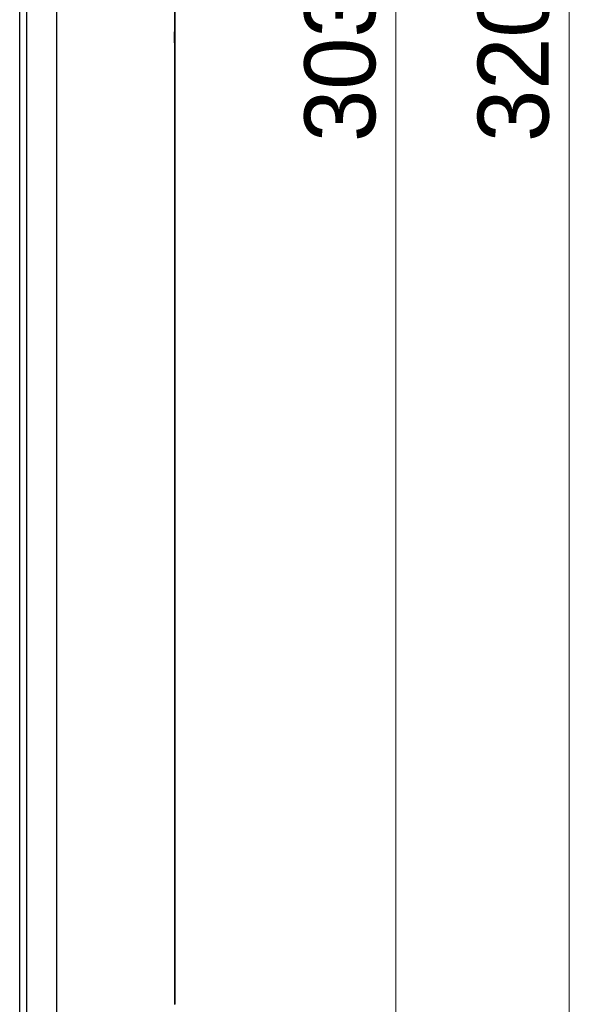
# Model space of a CAD drawing. Header units: millimetres. Extents: x 0 to 423, y 0 to 297.
# Tile 7 of 34: x 147 to 175, y 101 to 150. Entities that reach past the tile are written whole.
import ezdxf

# ---------------------------------------------------------------- set-up
doc = ezdxf.new("R2010")
doc.units = ezdxf.units.MM
doc.layers.add('实线', color=2, linetype='Continuous', lineweight=25)
doc.styles.add('SLDTEXTSTYLE17', font='ARIAL.TTF', dxfattribs={"width": 0.948})
doc.dimstyles.new('SLDDIMSTYLE0', dxfattribs={"dimtxt": 3.5, "dimasz": 2.8, "dimexe": 0, "dimexo": 0.0625, "dimgap": 0.875, "dimtad": 2, "dimlfac": 3, "dimrnd": 1e-09, "dimzin": 12, "dimdsep": 46, "dimtxsty": 'SLDTEXTSTYLE17', "dimsah": 1, "dimcen": 0.09, "dimadec": 0, "dimazin": 3, "dimtfac": 1, "dimtofl": 0, "dimtmove": 0, "dimatfit": 3, "dimfxl": 1, "dimfrac": 2, "dimtolj": 1, "dimtzin": 12, "dimarcsym": 0})

# ---------------------------------------------------------------- blocks, each defined once
blk = doc.blocks.new('_D_2')
at = {"color": 7, "linetype": 'Continuous', "lineweight": 18, "true_color": 0xffffff}
for p, q in [((151.674, 196.58), (166.25, 196.58)), ((165.25, 196.58), (165.25, 95.58)), ((151.674, 95.58), (166.25, 95.58))]:
    blk.add_line(p, q, dxfattribs=at)
for points in [[(165.25, 196.58), (164.9, 193.78), (165.6, 193.78)], [(165.25, 95.58), (165.6, 98.38), (164.9, 98.38)]]:
    blk.add_solid(points, dxfattribs=at)
at = {"color": 7, "linetype": 'Continuous', "lineweight": 18, "true_color": 0xffffff, "insert": (160.738, 143.668), "char_height": 3.5, "attachment_point": 1, "rotation": 90, "style": 'SLDTEXTSTYLE17'}
blk.add_mtext('303', dxfattribs=at)
blk = doc.blocks.new('_D_3')
at = {"color": 7, "linetype": 'Continuous', "lineweight": 18, "true_color": 0xffffff}
for p, q in [((152.174, 199.747), (174.811, 199.747)), ((173.811, 199.747), (173.811, 93.08)), ((149.04, 93.08), (174.811, 93.08))]:
    blk.add_line(p, q, dxfattribs=at)
for points in [[(173.811, 199.747), (173.461, 196.947), (174.161, 196.947)], [(173.811, 93.08), (174.161, 95.88), (173.461, 95.88)]]:
    blk.add_solid(points, dxfattribs=at)
at = {"color": 7, "linetype": 'Continuous', "lineweight": 18, "true_color": 0xffffff, "insert": (169.299, 143.668), "char_height": 3.5, "attachment_point": 1, "rotation": 90, "style": 'SLDTEXTSTYLE17'}
blk.add_mtext('320', dxfattribs=at)

msp = doc.modelspace()

# ---------------------------------------------------------------- linework, layer by layer
at = {"layer": '实线', "color": 2, "linetype": 'Continuous', "lineweight": 25, "true_color": 0xffff00}
for p, q in [((154.3402, 146.6467), (154.3402, 150.9801)), ((146.6736, 99.5111), (146.6736, 150.3134)), ((147.0069, 150.3134), (147.0069, 99.0801)), ((148.5032, 99.0801), (148.5032, 150.3134)), ((154.3357, 150.3134), (154.3356, 101.0836)), ((154.3012, 149.1001), (154.3053, 148.5634)), ((154.3402, 146.1467), (154.3402, 146.6467)), ((154.3151, 146.1467), (154.3402, 136.2543)), ((154.3402, 101.0801), (154.3402, 146.1467))]:
    msp.add_line(p, q, dxfattribs=at)

# ---------------------------------------------------------------- dimensions: what is measured, and where the dimension line sits
at = {"color": 7, "linetype": 'Continuous', "lineweight": 18, "true_color": 0xffffff}
for base, p1, p2, picture, middle in [((173.8109, 93.0801), (151.6736, 199.7467), (148.5402, 93.0801), '_D_3', (173.8109, 147.6783)), ((165.2501, 95.5801), (151.1736, 196.5801), (151.1736, 95.5801), '_D_2', (165.2501, 147.6783))]:
    dim = msp.add_linear_dim(base=base, p1=p1, p2=p2, angle=90, dimstyle='SLDDIMSTYLE0', dxfattribs=at)
    dim.commit()
    dim.dimension.update_dxf_attribs({"geometry": picture, "text_midpoint": middle, "dimtype": 160})

doc.saveas('drawing.dxf')
